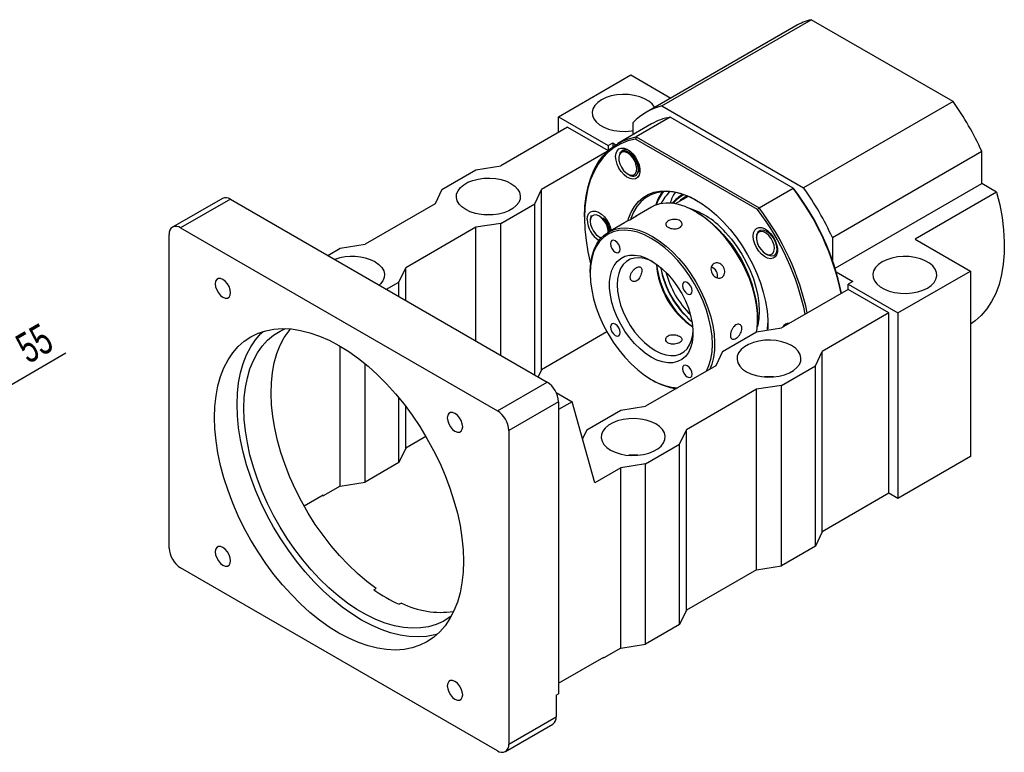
# Paper-space layout 'MBCK35-G' of a CAD drawing. Header units: millimetres. Extents: x 29 to 285, y 7 to 205.
# Tile 5 of 5: x 173 to 276, y 104 to 180. Entities that reach past the tile are written whole.
import ezdxf

# ---------------------------------------------------------------- set-up
doc = ezdxf.new("R2010")
doc.units = ezdxf.units.MM
doc.layers.add('圖層0', color=7, linetype='Continuous')
doc.styles.add('SLDTEXTSTYLE0', font='TXT', dxfattribs={"width": 0.7})
doc.dimstyles.new('SLDDIMSTYLE4', dxfattribs={"dimtxt": 3.389974, "dimasz": 2.5, "dimexe": 0, "dimexo": 0.0625, "dimgap": 0.847493, "dimtad": 1, "dimlfac": 3, "dimrnd": 1e-09, "dimzin": 12, "dimdsep": 46, "dimtxsty": 'SLDTEXTSTYLE0', "dimblk1": 'NONE', "dimsah": 1, "dimcen": 0, "dimadec": 0, "dimazin": 3, "dimtfac": 1, "dimtmove": 0, "dimatfit": 3, "dimldrblk": 'NONE', "dimfxl": 1, "dimfrac": 2, "dimtolj": 1, "dimtzin": 12, "dimarcsym": 0})

# ---------------------------------------------------------------- blocks, each defined once
blk = doc.blocks.new('_D_31')
at = {"layer": '圖層0', "color": 7}
for q in [(177.95, 145.5), (137.95, 122.41)]:
    blk.add_line((153.83, 131.57), q, dxfattribs=at)
blk.add_solid([(153.83, 131.57), (157.03, 132.82), (156.5, 133.72)], dxfattribs=at)
at = {"layer": '圖層0', "color": 7, "char_height": 3.175, "attachment_point": 1, "rotation": 30, "style": 'SLDTEXTSTYLE0'}
for s, insert in [('55', (172.46, 147.05)), ('%%c', (168.98, 145.04))]:
    blk.add_mtext(s, dxfattribs=dict(at, insert=insert))
blk = doc.blocks.new('_NONE')

psp = doc.layouts.new('MBCK35-G')

# ---------------------------------------------------------------- linework, layer by layer
at = {"color": 7, "linetype": 'Continuous', "lineweight": 25}
for p, q in [((253.9802, 179.5397), (238.4238, 170.5592)), ((240.0444, 171.2058), (255.6008, 180.1863)), ((270.3581, 171.6671), (255.6008, 180.1863)), ((229.274, 170.0747), (236.8165, 174.4289)), ((236.8165, 174.4289), (240.9718, 172.0301)), ((270.3581, 171.6671), (254.8017, 162.6866)), ((240.0444, 171.2058), (254.8017, 162.6866)), ((229.274, 170.0747), (234.4595, 167.0812)), ((229.274, 168.4418), (229.274, 170.0747)), ((238.9726, 169.3364), (235.4371, 167.2954)), ((237.0522, 168.2278), (237.0522, 169.4779)), ((240.9108, 170.0253), (237.3753, 167.9842)), ((253.6997, 162.6424), (240.9108, 170.0253)), ((230.2168, 168.9861), (223.2636, 164.972)), ((230.2168, 168.9861), (234.4308, 166.5534)), ((234.4595, 167.0812), (234.9309, 167.3533)), ((234.9309, 167.3533), (234.9309, 166.9653)), ((234.9309, 167.3533), (235.239, 167.1755)), ((237.3753, 167.9842), (237.2923, 167.76)), ((250.0115, 160.4174), (237.2923, 167.76)), ((237.3753, 167.9842), (250.1642, 160.6014)), ((234.3401, 166.4679), (227.5063, 162.5228)), ((234.4595, 167.0812), (234.4595, 166.5797)), ((257.794, 157.5039), (273.3503, 166.4844)), ((273.3503, 163.1352), (273.3503, 166.4844)), ((235.5424, 165.9342), (235.5424, 165.7505)), ((217.1354, 162.5228), (220.6709, 164.5638)), ((220.6709, 164.5638), (223.2636, 164.972)), ((236.485, 164.1176), (236.6232, 164.0378)), ((258.0754, 154.3172), (273.3503, 163.1352)), ((274.8935, 162.2444), (273.3503, 163.1352)), ((217.1354, 162.5228), (216.4282, 161.0261)), ((226.7991, 161.0261), (227.5063, 162.5228)), ((227.5063, 143.7424), (227.5063, 162.5228)), ((250.1642, 160.6014), (253.6997, 162.6424)), ((253.6997, 162.6424), (253.7827, 162.5945)), ((274.8935, 162.2444), (266.4082, 157.3459)), ((194.2639, 161.587), (189.0785, 158.5935)), ((195.0972, 161.5044), (189.9117, 158.5109)), ((195.0972, 161.5044), (228.0955, 142.4549)), ((216.4282, 161.0261), (209.1215, 156.808)), ((223.2636, 158.9851), (226.7991, 161.0261)), ((226.7991, 143.2033), (226.7991, 161.0261)), ((242.7757, 161.7942), (241.4328, 161.0189)), ((242.2506, 161.9914), (242.0295, 161.8637)), ((238.951, 160.664), (237.3008, 159.7113)), ((243.6529, 160.1415), (243.5351, 160.2095)), ((250.0115, 160.4174), (250.1642, 160.6014)), ((223.2636, 158.9851), (220.6709, 158.5769)), ((223.2636, 145.2443), (223.2636, 158.9851)), ((231.9846, 159.6646), (231.9846, 159.5286)), ((232.5739, 159.3459), (232.5739, 159.1884)), ((236.1301, 159.0355), (234.4727, 158.0787)), ((189.9117, 158.5109), (222.9101, 139.4614)), ((220.6709, 158.5769), (213.3641, 154.3587)), ((220.6709, 146.7411), (220.6709, 158.5769)), ((188.7332, 125.1687), (188.7332, 157.8304)), ((233.5165, 157.5555), (233.6016, 157.5064)), ((233.6043, 157.5119), (233.7445, 157.4528)), ((249.8757, 157.5268), (249.8757, 157.4761)), ((257.794, 157.5039), (257.794, 155.1556)), ((266.4082, 157.3459), (272.1718, 154.0187)), ((205.2342, 155.6525), (206.5287, 156.3998)), ((206.5287, 156.3998), (209.1215, 156.808)), ((250.8184, 155.8432), (250.9774, 155.7513)), ((212.657, 152.862), (213.3641, 154.3587)), ((213.3641, 150.9592), (213.3641, 154.3587)), ((232.5739, 153.8818), (232.5739, 153.7457)), ((258.1966, 153.9223), (259.9153, 152.9301)), ((264.6294, 149.6645), (272.1718, 154.0187)), ((272.1718, 154.0187), (272.1718, 134.6939)), ((211.3625, 152.1147), (212.657, 152.862)), ((212.657, 151.3674), (212.657, 152.862)), ((259.9153, 152.9301), (259.4439, 152.658)), ((259.4439, 152.1136), (252.4907, 148.0996)), ((259.4439, 152.658), (264.6294, 149.6645)), ((259.4439, 152.1136), (259.4439, 152.658)), ((263.6866, 149.6644), (259.4439, 152.1136)), ((250.0158, 148.9833), (250.0158, 149.1194)), ((263.6866, 149.6644), (256.7333, 145.6504)), ((263.6866, 130.884), (263.6866, 149.6644)), ((264.6294, 149.6645), (264.6294, 130.3397)), ((234.3221, 147.6771), (227.5063, 143.7424)), ((246.3624, 145.6504), (249.898, 147.6914)), ((249.898, 147.6914), (252.4907, 148.0996)), ((251.0444, 147.8719), (251.0762, 148.5755)), ((206.5288, 131.6323), (206.5288, 146.1957)), ((246.3624, 145.6504), (245.6553, 144.1536)), ((256.0262, 144.1536), (256.7333, 145.6504)), ((256.7333, 126.87), (256.7333, 145.6504)), ((209.1215, 132.0405), (209.1215, 144.3687)), ((227.5063, 143.7424), (227.1546, 142.9981)), ((245.6553, 144.1536), (238.3486, 139.9355)), ((252.4907, 142.1126), (256.0262, 144.1536)), ((256.0262, 125.3732), (256.0262, 144.1536)), ((238.9368, 142.7236), (239.0546, 142.6555)), ((222.9101, 139.4614), (228.0955, 142.4549)), ((249.898, 141.7044), (242.5912, 137.4863)), ((252.4907, 142.1126), (249.898, 141.7044)), ((249.898, 122.924), (249.898, 141.7044)), ((252.4907, 123.3322), (252.4907, 142.1126)), ((212.657, 134.0816), (212.657, 140.8064)), ((229.0386, 141.3657), (230.6882, 140.4134)), ((213.3641, 135.5783), (213.3641, 139.9149)), ((229.274, 140.4137), (224.0886, 137.4202)), ((229.274, 140.4137), (229.274, 110.0111)), ((230.6882, 140.4134), (229.274, 139.597)), ((233.0453, 131.9756), (230.6882, 140.4134)), ((232.2203, 137.4863), (235.7558, 139.5273)), ((235.7558, 139.5273), (238.3486, 139.9355)), ((224.0886, 137.4202), (224.0886, 104.7585)), ((232.2203, 137.4863), (231.7713, 136.536)), ((241.8841, 135.9896), (242.5912, 137.4863)), ((242.5912, 118.7059), (242.5912, 137.4863)), ((215.4607, 136.7887), (213.3641, 135.5783)), ((213.3641, 135.5783), (212.657, 134.0816)), ((238.3486, 133.9485), (241.8841, 135.9896)), ((241.8841, 117.2091), (241.8841, 135.9896)), ((272.1718, 134.6939), (264.6294, 130.3397)), ((212.657, 134.0816), (209.1215, 132.0405)), ((235.7558, 133.5403), (233.0453, 131.9756)), ((238.3486, 133.9485), (235.7558, 133.5403)), ((235.7558, 114.7599), (235.7558, 133.5403)), ((238.3486, 115.1681), (238.3486, 133.9485)), ((206.5288, 131.6323), (204.761, 130.6118)), ((206.5288, 131.6323), (209.1215, 132.0405)), ((204.761, 130.6935), (202.7781, 129.5488)), ((204.6903, 130.6526), (204.761, 130.6118)), ((204.761, 130.6935), (204.761, 130.6118)), ((263.6866, 130.884), (256.7333, 126.87)), ((264.6294, 130.3397), (263.6866, 130.884)), ((256.7333, 126.87), (256.0262, 125.3732)), ((256.0262, 125.3732), (252.4907, 123.3322)), ((222.9101, 104.078), (189.9117, 123.1275)), ((249.898, 122.924), (252.4907, 123.3322)), ((249.898, 122.924), (242.5912, 118.7059)), ((210.046, 120.8391), (210.2817, 120.9752)), ((212.911, 119.4573), (212.6753, 119.3212)), ((242.5912, 118.7059), (241.8841, 117.2091)), ((241.8841, 117.2091), (238.3486, 115.1681)), ((235.7558, 114.7599), (238.3486, 115.1681)), ((229.274, 111.0997), (233.9881, 113.821)), ((235.7558, 114.7599), (233.9881, 113.7394)), ((233.9881, 113.7394), (233.9881, 113.821)), ((233.9173, 113.7802), (233.9881, 113.7394)), ((229.0383, 109.8751), (229.274, 110.0111)), ((229.0383, 109.8751), (229.0383, 107.616)), ((223.7433, 103.9955), (228.6931, 106.8529)), ((224.0886, 104.7585), (229.0383, 107.616))]:
    psp.add_line(p, q, dxfattribs=at)
at = {"color": 7, "linetype": 'Continuous', "lineweight": 25, "flags": 128}
for points in [[(239.2898, 171.0591), (239.2699, 171.0944), (239.0215, 171.4193), (238.6738, 171.7122), (238.2389, 171.9633), (237.7314, 172.164), (237.1687, 172.3074), (236.5699, 172.3887), (235.9554, 172.4051), (235.3462, 172.3561), (234.763, 172.2432), (234.2256, 172.0704), (233.7524, 171.8436), (233.3594, 171.5704), (233.0601, 171.2602), (232.8646, 170.9235), (232.7796, 170.5718), (232.808, 170.217), (232.9489, 169.8714), (233.1973, 169.5465), (233.5449, 169.2536), (233.9799, 169.0025), (234.4874, 168.8018), (235.0501, 168.6584), (235.6489, 168.5771), (236.2633, 168.5607), (236.8726, 168.6097), (237.0522, 168.6372)], [(231.9846, 159.6646), (232.0253, 160.7709), (232.147, 161.8225), (232.349, 162.8123), (232.6298, 163.7333), (232.9875, 164.5794), (233.4196, 165.3445), (233.9232, 166.0235), (234.4948, 166.6116), (235.1303, 167.1048), (235.8255, 167.4997), (236.5756, 167.7935), (237.3753, 167.9842)], [(237.2923, 167.76), (236.5045, 167.5682), (235.7658, 167.275), (235.0812, 166.8825), (234.4554, 166.3932), (233.8927, 165.8107), (233.397, 165.1388), (232.9717, 164.3822), (232.6196, 163.5461), (232.3432, 162.6362), (232.1444, 161.6588), (232.0246, 160.6205), (231.9846, 159.5286), (232.0246, 158.3904), (232.1444, 157.2138), (232.3432, 156.0069), (232.6196, 154.7779), (232.6223, 154.7672)], [(235.2242, 165.9342), (235.2638, 166.2735), (235.3802, 166.5457), (235.566, 166.7337), (235.8095, 166.8258), (236.0955, 166.8161), (236.406, 166.7052), (236.7215, 166.5002), (237.0221, 166.2139), (237.289, 165.8642), (237.5054, 165.4732), (237.6576, 165.0654), (237.7363, 164.6665), (237.7363, 164.3015), (237.6576, 163.9933), (237.5054, 163.7614), (237.289, 163.6202), (237.0221, 163.5787), (236.7215, 163.6395), (236.406, 163.7987), (236.0955, 164.0463), (235.8095, 164.3668), (235.566, 164.7401), (235.3802, 165.1426), (235.2638, 165.5492), (235.2242, 165.9342)], [(237.042, 165.7634), (236.7929, 166.0577), (236.5166, 166.2762), (236.2375, 166.3997), (235.9803, 166.4172), (235.7681, 166.327), (235.6195, 166.1373), (235.5479, 165.8648), (235.5595, 165.5338), (235.6534, 165.1737), (235.8213, 164.8165), (236.0481, 164.494), (236.3137, 164.2347), (236.5946, 164.0617), (236.8657, 163.9905), (237.1031, 164.0272), (237.2855, 164.1687), (237.3969, 164.4025), (237.4272, 164.7076), (237.3738, 165.057), (237.2415, 165.4197), (237.042, 165.7634)], [(224.3243, 163.1351), (224.7172, 162.8619), (225.0166, 162.5517), (225.212, 162.215), (225.297, 161.8633), (225.2686, 161.5086), (225.1278, 161.1629), (224.8793, 160.8381), (224.5317, 160.5451), (224.0967, 160.294), (223.5893, 160.0933), (223.0266, 159.9499), (222.4278, 159.8686), (221.8133, 159.8522), (221.2041, 159.9013), (220.6208, 160.0141), (220.0835, 160.1869), (219.6102, 160.4138), (219.2173, 160.687), (218.9179, 160.9972), (218.7225, 161.3339), (218.6375, 161.6856), (218.6659, 162.0403), (218.8067, 162.386), (219.0552, 162.7108), (219.4028, 163.0038), (219.8378, 163.2549), (220.3452, 163.4556), (220.9079, 163.599), (221.5067, 163.6803), (222.1212, 163.6967), (222.7304, 163.6476), (223.3137, 163.5348), (223.851, 163.362), (224.3243, 163.1351)], [(236.5132, 159.2707), (236.5789, 159.4837), (236.8486, 160.154), (237.1903, 160.7463), (237.6006, 161.2543), (238.075, 161.6726), (238.6085, 161.9968), (239.1955, 162.2234), (239.8297, 162.35), (240.5045, 162.3754), (241.2126, 162.2991), (241.9465, 162.1221), (242.6985, 161.8463), (243.4607, 161.4744), (244.2249, 161.0105), (244.983, 160.4596), (245.7269, 159.8273), (246.4489, 159.1205), (247.1413, 158.3466), (247.7966, 157.5139), (248.408, 156.6311), (248.969, 155.7076), (249.4737, 154.7533), (249.9166, 153.7781), (250.2931, 152.7925), (250.5992, 151.807), (250.8317, 150.8319), (250.988, 149.8775), (251.0666, 148.9541), (251.0666, 148.0714), (251.0554, 147.8736)], [(243.7122, 161.3318), (243.0059, 161.6935), (242.2505, 161.9914), (241.5118, 162.1893), (240.7978, 162.285), (240.1163, 162.2775), (239.4749, 162.1667), (238.8805, 161.9541), (238.3397, 161.6418), (237.8584, 161.2333), (237.4419, 160.733), (237.0946, 160.1466), (236.8206, 159.4803), (236.8057, 159.4354)], [(274.8935, 162.2444), (275.2203, 160.9115), (275.4648, 159.5991), (275.6254, 158.3159), (275.701, 157.0705), (275.6912, 155.8714), (275.5959, 154.7266), (275.4159, 153.6438), (275.1522, 152.6303), (274.8068, 151.6928), (274.3819, 150.8376), (273.8804, 150.0706), (273.3056, 149.3969), (272.6615, 148.821), (272.1718, 148.4783)], [(249.9093, 147.6932), (249.9544, 147.9907), (250.0134, 148.7785), (249.9937, 149.6142), (249.8956, 150.4877), (249.7203, 151.3883), (249.4699, 152.3051), (249.1474, 153.2271), (248.7568, 154.143), (248.3028, 155.0416), (247.7909, 155.9121), (247.2274, 156.744), (246.619, 157.5271), (245.9732, 158.2518), (245.2977, 158.9095), (244.6009, 159.4922), (243.8911, 159.9926), (243.1769, 160.4049), (242.4671, 160.7239), (241.7703, 160.9459), (241.0948, 161.068), (240.449, 161.0889), (239.8406, 161.0083), (239.2771, 160.8271), (238.951, 160.664)], [(232.2557, 159.3721), (232.2953, 159.7114), (232.4116, 159.9836), (232.5974, 160.1716), (232.841, 160.2637), (233.127, 160.254), (233.4375, 160.1431), (233.753, 159.9381), (234.0536, 159.6518), (234.3205, 159.3021), (234.5368, 158.9111), (234.6891, 158.5033), (234.7495, 158.2385)], [(243.6529, 160.1415), (244.3644, 159.6845), (245.068, 159.1403), (245.7537, 158.5163), (246.4131, 157.8203), (247.0377, 157.0611), (247.6197, 156.2482), (248.1519, 155.3918), (248.6274, 154.5028), (249.0404, 153.5923), (249.3856, 152.6718), (249.6587, 151.7527), (249.8563, 150.8468), (249.9758, 149.9653), (250.0158, 149.1194)], [(234.4591, 158.0708), (234.4516, 158.2452), (234.3741, 158.6019), (234.2204, 158.9623), (234.0043, 159.2945), (233.7448, 159.5688), (233.465, 159.7611), (233.1898, 159.854), (232.9437, 159.8395), (232.7484, 159.7188), (232.6215, 159.5025), (232.574, 159.21), (232.6104, 158.8672), (232.7272, 158.5046), (232.9142, 158.1544), (233.1548, 157.8477), (233.4275, 157.6118), (233.7081, 157.4676), (233.7156, 157.4651)], [(232.5739, 153.8818), (232.5763, 154.0866), (232.6353, 154.8744), (232.7722, 155.6047), (232.9854, 156.2687), (233.2722, 156.8583), (233.6293, 157.3663), (234.0522, 157.7867), (234.5359, 158.1142), (235.0745, 158.3449), (235.6613, 158.476), (236.2894, 158.5059), (236.951, 158.4343), (237.6382, 158.262), (238.3426, 157.991), (239.0557, 157.6248)], [(238.9378, 157.4207), (238.2253, 157.7858), (237.5217, 158.054), (236.8359, 158.2217), (236.1766, 158.287), (235.552, 158.2489), (234.9699, 158.108), (234.4378, 157.8661), (233.9623, 157.5261), (233.5493, 157.0924), (233.2041, 156.5704), (232.931, 155.9667), (232.7334, 155.2889), (232.6139, 154.5454), (232.5739, 153.7457), (232.6139, 152.8998), (232.7334, 152.0183), (232.931, 151.1123), (233.2041, 150.1933), (233.5493, 149.2727), (233.9623, 148.3622), (234.4378, 147.4732), (234.9699, 146.6169), (235.552, 145.804), (236.1766, 145.0448), (236.8359, 144.3488), (237.5217, 143.7247), (238.2253, 143.1805), (238.9378, 142.723), (239.6503, 142.3579), (240.3539, 142.0897), (241.0397, 141.922), (241.6774, 141.8572)], [(249.5575, 157.6597), (249.5971, 157.999), (249.7135, 158.2712), (249.8993, 158.4593), (250.1428, 158.5513), (250.4289, 158.5416), (250.7393, 158.4308), (251.0548, 158.2257), (251.3554, 157.9394), (251.6223, 157.5898), (251.8387, 157.1988), (251.991, 156.791), (252.0696, 156.3921), (252.0696, 156.0271), (251.991, 155.7189), (251.8387, 155.4869), (251.6223, 155.3458), (251.3554, 155.3043), (251.0548, 155.365), (250.7393, 155.5242), (250.4289, 155.7718), (250.1428, 156.0924), (249.8993, 156.4656), (249.7135, 156.8682), (249.5971, 157.2747), (249.5575, 157.6597)], [(249.9774, 157.9092), (249.8892, 157.652), (249.8836, 157.3307), (249.9611, 156.9741), (250.1147, 156.6136), (250.3309, 156.2815), (250.5904, 156.0071), (250.8702, 155.8149), (251.1454, 155.7219), (251.3915, 155.7364), (251.5868, 155.8572), (251.7137, 156.0734), (251.7611, 156.3659), (251.7248, 156.7087), (251.608, 157.0713), (251.421, 157.4215), (251.1804, 157.7282), (250.9077, 157.9641), (250.6271, 158.1083), (250.3635, 158.148), (250.1403, 158.0796), (249.9774, 157.9092)], [(251.0189, 155.7336), (251.0527, 155.7085), (251.4152, 155.5873), (251.725, 155.6347), (251.9416, 155.8391), (252.0458, 156.1774), (252.0233, 156.6002), (251.8799, 157.0636), (251.6321, 157.5082), (251.3108, 157.8846), (250.9495, 158.1509), (250.595, 158.2761), (250.279, 158.25), (250.0432, 158.0789), (249.9311, 157.8717), (249.9311, 157.8717)], [(235.1878, 155.9819), (235.3817, 155.9144), (235.5461, 155.9464), (235.656, 156.0728), (235.6946, 156.2745), (235.656, 156.5207), (235.5461, 156.774), (235.3817, 156.9957), (235.1878, 157.1522), (234.9939, 157.2196), (234.8295, 157.1877), (234.7196, 157.0613), (234.6811, 156.8596), (234.7196, 156.6134), (234.8295, 156.3601), (234.9939, 156.1383), (235.1878, 155.9819)], [(244.6815, 143.5914), (244.9446, 144.177), (245.1422, 144.8548), (245.2618, 145.5983), (245.3018, 146.398), (245.2618, 147.2439), (245.1422, 148.1254), (244.9446, 149.0314), (244.6715, 149.9504), (244.3263, 150.871), (243.9134, 151.7815), (243.4378, 152.6705), (242.9057, 153.5268), (242.3236, 154.3397), (241.699, 155.0989), (241.0397, 155.7949), (240.3539, 156.419), (239.6503, 156.9632), (238.9378, 157.4207)], [(239.0557, 157.6248), (239.7687, 157.1678), (240.4731, 156.6254), (241.1603, 156.0043), (241.8219, 155.312), (242.45, 154.5569), (243.0369, 153.7483), (243.5754, 152.8958), (244.0591, 152.0098), (244.482, 151.1012), (244.8391, 150.1809), (245.126, 149.2601), (245.3391, 148.35), (245.476, 147.4616), (245.535, 146.6057), (245.5153, 145.7927), (245.4172, 145.0325), (245.2419, 144.3343), (245.0331, 143.7945)], [(210.1821, 154.971), (210.5751, 154.6979), (210.8744, 154.3876), (211.0699, 154.0509), (211.1549, 153.6992), (211.1265, 153.3445), (210.9856, 152.9988), (210.7372, 152.674), (210.6074, 152.5506)], [(238.9378, 155.0936), (239.53, 154.705), (240.1111, 154.23), (240.6703, 153.6777), (241.1973, 153.0581), (241.6822, 152.3829), (242.116, 151.6647), (242.4906, 150.9168), (242.799, 150.1532), (243.0354, 149.388), (243.1956, 148.6356), (243.2764, 147.9099), (243.2764, 147.2246), (243.1956, 146.5922), (243.0354, 146.0247), (242.799, 145.5325), (242.4906, 145.125), (242.116, 144.8095), (241.6822, 144.5921), (241.1973, 144.4768), (240.6703, 144.4657), (240.1111, 144.559), (239.53, 144.7551), (238.9378, 145.0501), (238.3457, 145.4387), (237.7645, 145.9137), (237.2053, 146.466), (236.6783, 147.0856), (236.1934, 147.7608), (235.7596, 148.479), (235.385, 149.2269), (235.0767, 149.9905), (234.8402, 150.7557), (234.6801, 151.5081), (234.5992, 152.2338), (234.5992, 152.9191), (234.6801, 153.5515), (234.8402, 154.119), (235.0767, 154.6112), (235.385, 155.0187), (235.7596, 155.3342), (236.1934, 155.5516), (236.6783, 155.6669), (237.2053, 155.678), (237.7645, 155.5847), (238.3457, 155.3886), (238.9378, 155.0936)], [(239.1437, 154.9691), (238.7766, 155.1401), (238.2262, 155.3196), (237.6984, 155.397), (237.204, 155.3707), (236.7531, 155.2412), (236.3548, 155.0111), (236.0172, 154.6853), (235.7473, 154.2702), (235.5504, 153.7744), (235.4307, 153.2079), (235.3905, 152.5823), (235.4307, 151.9103), (235.5504, 151.2056), (235.7473, 150.4825), (236.0172, 149.7557), (236.3548, 149.0401), (236.7531, 148.3502), (237.204, 147.7001), (237.6984, 147.1029), (238.2262, 146.5709), (238.7766, 146.1149), (239.3385, 145.7441), (239.9004, 145.4662), (240.4508, 145.2867), (240.9786, 145.2093), (241.473, 145.2357), (241.9239, 145.3652), (242.3222, 145.5952), (242.6598, 145.921), (242.9297, 146.3361), (243.1266, 146.8319), (243.2463, 147.3984), (243.2817, 147.8011)], [(267.6935, 152.2498), (268.0865, 152.523), (268.3858, 152.8332), (268.5813, 153.1699), (268.6662, 153.5216), (268.6378, 153.8763), (268.497, 154.222), (268.2485, 154.5468), (267.9009, 154.8398), (267.466, 155.0909), (266.9585, 155.2916), (266.3958, 155.435), (265.797, 155.5163), (265.1825, 155.5327), (264.5733, 155.4836), (263.9901, 155.3708), (263.4527, 155.198), (262.9794, 154.9711), (262.5865, 154.6979), (262.2872, 154.3877), (262.0917, 154.051), (262.0067, 153.6993), (262.0351, 153.3446), (262.1759, 152.9989), (262.4244, 152.6741), (262.772, 152.3811), (263.207, 152.13), (263.7144, 151.9294), (264.2772, 151.7859), (264.8759, 151.7046), (265.4904, 151.6882), (266.0996, 151.7373), (266.6829, 151.8501), (267.2203, 152.0229), (267.6935, 152.2498)], [(195.129, 151.7608), (195.0897, 152.0694), (194.9759, 152.3931), (194.7986, 152.7002), (194.5752, 152.9606), (194.3276, 153.1488), (194.0799, 153.2465), (193.8565, 153.244), (193.6792, 153.1416), (193.5654, 152.9494), (193.5262, 152.686), (193.5654, 152.3774), (193.6792, 152.0537), (193.8565, 151.7467), (194.0799, 151.4863), (194.3276, 151.298), (194.5752, 151.2003), (194.7986, 151.2028), (194.9759, 151.3052), (195.0897, 151.4975), (195.129, 151.7608)], [(242.6878, 151.6522), (242.8817, 151.5848), (243.0461, 151.6167), (243.156, 151.7432), (243.1946, 151.9448), (243.156, 152.191), (243.0461, 152.4443), (242.8817, 152.6661), (242.6878, 152.8226), (242.4939, 152.89), (242.3295, 152.858), (242.2196, 152.7316), (242.1811, 152.5299), (242.2196, 152.2837), (242.3295, 152.0305), (242.4939, 151.8087), (242.6878, 151.6522)], [(193.4473, 138.7782), (193.4872, 139.9297), (193.6069, 141.0279), (193.8055, 142.0661), (194.0818, 143.0379), (194.4341, 143.9373), (194.8602, 144.7587), (195.3576, 145.4972), (195.9231, 146.148), (196.5533, 146.7073), (197.2442, 147.1716), (197.9917, 147.538), (198.7911, 147.8042), (199.6374, 147.9687), (200.5255, 148.0303), (201.4499, 147.9888), (202.4049, 147.8443), (203.3846, 147.5978), (204.3829, 147.2508), (205.3938, 146.8054), (206.4109, 146.2644), (207.428, 145.6311), (208.4389, 144.9094), (209.4372, 144.1037), (210.4169, 143.2191), (211.3719, 142.261), (212.2963, 141.2352), (213.1844, 140.1482), (214.0307, 139.0065), (214.8301, 137.8174), (215.5776, 136.588), (216.2685, 135.326), (216.8987, 134.0391), (217.4642, 132.7353), (217.9616, 131.4226), (218.3877, 130.1091), (218.74, 128.803), (219.0163, 127.5122), (219.2149, 126.2447), (219.3346, 125.0083), (219.3745, 123.8107), (219.3346, 122.6593), (219.2149, 121.561), (219.0163, 120.5228), (218.74, 119.551), (218.3877, 118.6516), (217.9616, 117.8302), (217.4642, 117.0918), (216.8987, 116.4409), (216.2685, 115.8816), (215.5776, 115.4173), (214.8301, 115.0509), (214.0307, 114.7847), (213.1844, 114.6203), (212.2963, 114.5586), (211.3719, 114.6002), (210.4169, 114.7446), (209.4372, 114.9911), (208.4389, 115.3381), (207.428, 115.7835), (206.4109, 116.3245), (205.3938, 116.9579), (204.3829, 117.6796), (203.3846, 118.4852), (202.4049, 119.3698), (201.4499, 120.328), (200.5255, 121.3537), (199.6374, 122.4408), (198.7911, 123.5824), (197.9917, 124.7716), (197.2442, 126.0009), (196.5533, 127.263), (195.9231, 128.5498), (195.3576, 129.8536), (194.8602, 131.1663), (194.4341, 132.4798), (194.0818, 133.786), (193.8055, 135.0768), (193.6069, 136.3443), (193.4872, 137.5806), (193.4473, 138.7782)], [(195.8043, 140.1389), (195.8443, 141.2903), (195.9639, 142.3886), (196.1625, 143.4268), (196.4388, 144.3986), (196.7911, 145.298), (197.2172, 146.1194), (197.7146, 146.8578), (198.2801, 147.5087), (198.4995, 147.7206)], [(218.1178, 118.1063), (217.9421, 117.9736), (217.2583, 117.5463), (216.5195, 117.217), (215.7304, 116.9878), (214.8962, 116.8602), (214.0222, 116.835), (213.1141, 116.9125), (212.1779, 117.092), (211.2195, 117.3725), (210.2453, 117.7521), (209.2614, 118.2283), (208.2744, 118.7982), (207.2906, 119.4578), (206.3163, 120.2031), (205.3579, 121.0291), (204.4217, 121.9305), (203.5136, 122.9015), (202.6397, 123.9357), (201.8054, 125.0265), (201.0163, 126.1668), (200.2775, 127.3491), (199.5938, 128.5658), (198.9695, 129.8091), (198.4088, 131.0708), (197.9153, 132.3428), (197.4922, 133.6168), (197.1422, 134.8846), (196.8676, 136.138), (196.6701, 137.3687), (196.5511, 138.5689), (196.5114, 139.7307), (196.5511, 140.8466), (196.6701, 141.9094), (196.8676, 142.9122), (197.1422, 143.8485), (197.4922, 144.7121), (197.9153, 145.4976), (198.4088, 146.1998), (198.9695, 146.8142), (199.5938, 147.3367), (200.2775, 147.764), (200.8447, 148.0275)], [(210.2817, 120.9752), (209.3011, 121.71), (208.3356, 122.5271), (207.3913, 123.4211), (206.4746, 124.3863), (205.5914, 125.4162), (204.7475, 126.5042), (203.9484, 127.6431), (203.1993, 128.8255), (202.5052, 130.0436), (201.8706, 131.2895), (201.2996, 132.5551), (200.7959, 133.8319), (200.363, 135.1117), (200.0035, 136.3862), (199.7199, 137.6469), (199.514, 138.8857), (199.3871, 140.0943), (199.3401, 141.265), (199.3733, 142.39), (199.4865, 143.462), (199.6789, 144.474), (199.9493, 145.4193), (200.2959, 146.2919), (200.7165, 147.0858), (201.2082, 147.7961), (201.3725, 147.9961)], [(235.1878, 147.3211), (235.3817, 147.2537), (235.5461, 147.2857), (235.656, 147.4121), (235.6946, 147.6138), (235.656, 147.86), (235.5461, 148.1132), (235.3817, 148.335), (235.1878, 148.4915), (234.9939, 148.5589), (234.8295, 148.527), (234.7196, 148.4005), (234.6811, 148.1989), (234.7196, 147.9527), (234.8295, 147.6994), (234.9939, 147.4776), (235.1878, 147.3211)], [(248.8373, 143.5413), (249.3105, 143.3145), (249.8479, 143.1417), (250.4312, 143.0288), (251.0404, 142.9798), (251.6549, 142.9962), (252.2536, 143.0775), (252.8163, 143.2209), (253.3238, 143.4216), (253.7588, 143.6727), (254.1064, 143.9656), (254.3549, 144.2905), (254.4957, 144.6362), (254.5241, 144.9909), (254.4391, 145.3426), (254.2436, 145.6793), (253.9443, 145.9895), (253.5514, 146.2627), (253.0781, 146.4896), (252.5407, 146.6623), (251.9575, 146.7752), (251.3483, 146.8243), (250.7338, 146.8079), (250.135, 146.7266), (249.5723, 146.5831), (249.0648, 146.3824), (248.6299, 146.1313), (248.2823, 145.8384), (248.0338, 145.5135), (247.893, 145.1679), (247.8646, 144.8131), (247.9495, 144.4614), (248.145, 144.1248), (248.4443, 143.8145), (248.8373, 143.5413)], [(242.6878, 142.9915), (242.8817, 142.9241), (243.0461, 142.956), (243.156, 143.0824), (243.1946, 143.2841), (243.156, 143.5303), (243.0461, 143.7836), (242.8817, 144.0053), (242.6878, 144.1618), (242.4939, 144.2293), (242.3295, 144.1973), (242.2196, 144.0709), (242.1811, 143.8692), (242.2196, 143.623), (242.3295, 143.3697), (242.4939, 143.148), (242.6878, 142.9915)], [(216.6793, 116.229), (216.3877, 116.1454), (215.5414, 115.9809), (214.6533, 115.9193), (213.7289, 115.9608), (212.7739, 116.1053), (211.7942, 116.3518), (210.7959, 116.6988), (209.785, 117.1442), (208.7679, 117.6852), (207.7508, 118.3185), (206.74, 119.0402), (205.7416, 119.8459), (204.7619, 120.7305), (203.807, 121.6886), (202.8826, 122.7144), (201.9944, 123.8014), (201.1481, 124.9431), (200.3487, 126.1322), (199.6013, 127.3616), (198.9103, 128.6236), (198.2801, 129.9105), (197.7146, 131.2143), (197.2172, 132.527), (196.7911, 133.8405), (196.4388, 135.1466), (196.1625, 136.4374), (195.9639, 137.7049), (195.8443, 138.9413), (195.8043, 140.1389)], [(219.2956, 137.8097), (219.2564, 138.1183), (219.1426, 138.442), (218.9653, 138.749), (218.7419, 139.0094), (218.4942, 139.1977), (218.2466, 139.2954), (218.0232, 139.2929), (217.8459, 139.1905), (217.7321, 138.9982), (217.6928, 138.7349), (217.7321, 138.4263), (217.8459, 138.1026), (218.0232, 137.7955), (218.2466, 137.5351), (218.4942, 137.3469), (218.7419, 137.2492), (218.9653, 137.2517), (219.1426, 137.3541), (219.2564, 137.5463), (219.2956, 137.8097)], [(234.6952, 135.3773), (235.1684, 135.1504), (235.7058, 134.9776), (236.289, 134.8648), (236.8982, 134.8157), (237.5127, 134.8321), (238.1115, 134.9134), (238.6742, 135.0568), (239.1817, 135.2575), (239.6166, 135.5086), (239.9643, 135.8016), (240.2127, 136.1264), (240.3536, 136.4721), (240.382, 136.8268), (240.297, 137.1785), (240.1015, 137.5152), (239.8022, 137.8254), (239.4092, 138.0986), (238.936, 138.3255), (238.3986, 138.4983), (237.8154, 138.6111), (237.2061, 138.6602), (236.5917, 138.6438), (235.9929, 138.5625), (235.4302, 138.419), (234.9227, 138.2184), (234.4877, 137.9673), (234.1401, 137.6743), (233.8917, 137.3495), (233.7508, 137.0038), (233.7224, 136.6491), (233.8074, 136.2974), (234.0029, 135.9607), (234.3022, 135.6504), (234.6952, 135.3773)], [(195.129, 123.854), (195.0897, 124.1626), (194.9759, 124.4863), (194.7986, 124.7934), (194.5752, 125.0538), (194.3276, 125.242), (194.0799, 125.3397), (193.8565, 125.3372), (193.6792, 125.2349), (193.5654, 125.0426), (193.5262, 124.7793), (193.5654, 124.4707), (193.6792, 124.147), (193.8565, 123.8399), (194.0799, 123.5795), (194.3276, 123.3912), (194.5752, 123.2936), (194.7986, 123.296), (194.9759, 123.3984), (195.0897, 123.5907), (195.129, 123.854)], [(219.2956, 109.9029), (219.2564, 110.2115), (219.1426, 110.5352), (218.9653, 110.8423), (218.7419, 111.1027), (218.4942, 111.2909), (218.2466, 111.3886), (218.0232, 111.3861), (217.8459, 111.2837), (217.7321, 111.0915), (217.6928, 110.8281), (217.7321, 110.5195), (217.8459, 110.1958), (218.0232, 109.8888), (218.2466, 109.6284), (218.4942, 109.4401), (218.7419, 109.3424), (218.9653, 109.3449), (219.1426, 109.4473), (219.2564, 109.6396), (219.2956, 109.9029)]]:
    psp.add_lwpolyline(points, dxfattribs=at)
at = {"color": 8, "linetype": 'Continuous', "lineweight": 25, "flags": 128}
psp.add_lwpolyline([(246.6748, 158.0326), (247.2792, 157.3315), (247.8442, 156.5745), (248.362, 155.772), (248.8257, 154.9346), (249.229, 154.0739), (249.5664, 153.2013), (249.8334, 152.3287), (250.0264, 151.468), (250.1427, 150.6306), (250.1808, 149.8281), (250.1402, 149.0711), (250.0214, 148.37), (249.9781, 148.1991)], dxfattribs=at)
at = {"color": 7, "linetype": 'Continuous', "lineweight": 25}
for centre, radius, start, end in [((257.0465, 174.2089), 6.1498, 103.59703, 119.908602), ((245.1271, 153.6448), 31.0065, 24.462113, 35.537888), ((241.4726, 165.278), 6.0975, 103.545613, 136.465139), ((241.8385, 164.3439), 5.7566, 99.27375, 119.857472), ((244.0943, 159.4296), 4.9313, 144.794255, 163.449978), ((243.7285, 159.4267), 4.5334, 140.91728, 161.157359), ((243.4764, 159.4123), 3.8673, 132.159126, 155.211991), ((245.4538, 159.6517), 4.777, 147.65551, 162.540126), ((231.9212, 146.029), 27.3917, 11.939732, 37.337645), ((232.4305, 146.2967), 26.8614, 11.621881, 37.353905), ((229.5708, 144.6644), 31.0065, 24.462113, 35.537888), ((194.609, 160.823), 0.8383, 54.382373, 114.306935), ((243.5478, 159.2487), 3.0226, 115.087411, 143.5935), ((243.5377, 159.2517), 2.949, 113.572308, 142.30631), ((243.7931, 159.2441), 2.817, 113.228075, 135.292453), ((228.6592, 144.1196), 26.8614, 11.621881, 37.353905), ((228.4619, 144.023), 27.3099, 11.901054, 37.376324), ((221.9672, 154.1464), 5.7419, 85.328535, 94.671465), ((234.9698, 159.4819), 2.7163, 182.317553, 237.176851), ((189.4517, 157.9469), 0.7278, 50.796709, 189.213969), ((236.6534, 148.7531), 13.3495, 12.528845, 47.465777), ((236.0208, 148.3879), 14.0333, 18.135373, 41.859249), ((207.8061, 150.3174), 5.2252, 62.952157, 110.346146), ((248.086, 155.353), 8.6358, 184.020071, 235.974552), ((248.7007, 155.7078), 9.2645, 186.020417, 233.974206), ((249.3069, 156.0578), 9.5459, 189.939236, 230.055391), ((249.6138, 156.235), 9.86, 190.784011, 229.210609), ((244.9141, 153.5228), 0.9356, 346.011543, 73.513679), ((253.2212, 147.9225), 0.6489, 83.052703, 156.941999), ((242.3019, 147.9996), 6.2533, 238.715799, 263.200116), ((251.1943, 137.2739), 5.7419, 85.328498, 94.67144), ((226.7153, 140.2972), 2.5613, 2.605504, 57.394521), ((221.5299, 137.3037), 2.5613, 2.605504, 57.394521), ((237.0522, 129.1041), 5.7476, 85.333222, 94.66684), ((191.2919, 125.2852), 2.5613, 182.605504, 237.394521), ((219.4827, 134.1495), 16.3162, 234.664375, 245.341002), ((217.0374, 127.7253), 9.2405, 243.477337, 278.195183), ((228.2368, 107.519), 0.8074, 304.412301, 6.899915), ((223.3701, 104.642), 0.7278, 230.796709, 9.213969)]:
    psp.add_arc(centre, radius, start, end, dxfattribs=at)
at = {"color": 8, "linetype": 'Continuous', "lineweight": 25}
for centre, radius, start, end in [((240.2868, 152.5389), 8.4254, 40.695434, 72.380376), ((249.8217, 156.355), 9.6787, 194.712122, 225.282503)]:
    psp.add_arc(centre, radius, start, end, dxfattribs=at)
at = {"color": 7, "linetype": 'Continuous', "lineweight": 25}
for points, knots in [([(235.663, 166.2781), (235.7284, 166.372), (235.8603, 166.5611), (236.1514, 166.6922), (236.3737, 166.6661), (236.4741, 166.6542)], [0, 0, 0, 0, 0.35051356, 0.70658428, 1, 1, 1, 1]), ([(235.663, 166.2781), (235.7008, 166.3237), (235.8017, 166.4455), (236.0375, 166.5409), (236.3589, 166.5185), (236.7043, 166.3604), (237.038, 166.089), (237.3264, 165.7288), (237.5418, 165.3253), (237.6634, 164.9154), (237.6735, 164.5563), (237.6192, 164.3193), (237.5372, 164.2516), (237.5188, 164.2364)], [0, 0, 0, 0, 0.06075509, 0.162123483, 0.263491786, 0.363603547, 0.46563117, 0.565437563, 0.667244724, 0.767961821, 0.868679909, 0.970486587, 1, 1, 1, 1]), ([(237.0024, 165.9595), (236.9489, 166.02), (236.846, 166.1365), (236.6807, 166.276), (236.5166, 166.3845), (236.3527, 166.4607), (236.1935, 166.5033), (235.9933, 166.5128), (235.8007, 166.4495), (235.7022, 166.3268), (235.663, 166.2781)], [0, 0, 0, 0, 0.114706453, 0.220653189, 0.326600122, 0.432547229, 0.538494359, 0.644441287, 0.858643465, 1, 1, 1, 1]), ([(236.6234, 164.0381), (236.6239, 164.0376), (236.7414, 163.9461), (236.9786, 163.8923), (237.2791, 163.9119), (237.4982, 164.1015), (237.6055, 164.4156), (237.5934, 164.8207), (237.4631, 165.2626), (237.2524, 165.66), (237.0769, 165.8703), (237.0024, 165.9595)], [0, 0, 0, 0, 0.00060822, 0.13510057, 0.26770791, 0.39872157, 0.52895306, 0.6565073, 0.7841585, 0.90843887, 1, 1, 1, 1]), ([(232.6798, 159.8172), (232.6416, 159.7419), (232.5755, 159.6118), (232.5853, 159.4247), (232.5894, 159.3458)], [0, 0, 0, 0, 0.57814634, 1, 1, 1, 1]), ([(233.887, 159.5575), (234.01, 159.4652), (234.2456, 159.2885), (234.428, 159.0394), (234.5153, 158.9203)], [0, 0, 0, 0, 0.52186324, 1, 1, 1, 1]), ([(234.5473, 158.1217), (234.5442, 158.1832), (234.538, 158.3096), (234.4948, 158.515), (234.4273, 158.7274), (234.304, 159.0094), (234.1237, 159.3046), (233.9543, 159.4856), (233.887, 159.5575)], [0, 0, 0, 0, 0.12951813, 0.26647219, 0.40342643, 0.54038076, 0.81727265, 1, 1, 1, 1]), ([(233.887, 159.5575), (233.9502, 159.4963), (234.1188, 159.3332), (234.3545, 159.0002), (234.535, 158.5964), (234.6194, 158.2984), (234.6113, 158.1729), (234.6103, 158.1581)], [0, 0, 0, 0, 0.16115192, 0.4300295, 0.6989065, 0.96445065, 1, 1, 1, 1]), ([(237.1471, 159.5788), (237.0761, 159.5388), (236.9339, 159.4587), (236.6798, 159.3259), (236.4357, 159.2), (236.239, 159.0973), (236.1614, 159.0524), (236.1306, 159.0346)], [0, 0, 0, 0, 0.21435861, 0.42869203, 0.64358341, 0.85884277, 1, 1, 1, 1]), ([(236.7264, 159.3507), (236.7923, 159.3928), (236.9375, 159.4855), (237.1414, 159.616), (237.3129, 159.72), (237.4208, 159.777), (237.4529, 159.7823), (237.403, 159.7381), (237.2918, 159.6638), (237.188, 159.6029), (237.1471, 159.5788)], [0, 0, 0, 0, 0.11122666, 0.24512925, 0.37882818, 0.51204691, 0.64525619, 0.77894015, 0.91284713, 1, 1, 1, 1]), ([(240.6938, 158.5705), (240.633, 158.6125), (240.5114, 158.6966), (240.4349, 158.8496), (240.4501, 159.0051), (240.5618, 159.1522), (240.7557, 159.2758), (241.0098, 159.3627), (241.2958, 159.4015), (241.5822, 159.384), (241.8365, 159.3086), (242.0294, 159.1819), (242.1397, 159.019), (242.1554, 158.8403), (242.0742, 158.6694), (241.9051, 158.5291), (241.6679, 158.4366), (241.3888, 158.4005), (241.0998, 158.4222), (240.8595, 158.4855), (240.7407, 158.5465), (240.6938, 158.5705)], [0, 0, 0, 0, 0.05353195, 0.1070583, 0.16072789, 0.21449444, 0.26810328, 0.32154749, 0.37507572, 0.42880559, 0.48254106, 0.53607762, 0.58952149, 0.6431211, 0.69688489, 0.75056399, 0.80404161, 0.85751448, 0.91118671, 0.96495232, 1, 1, 1, 1]), ([(249.9311, 157.8717), (249.914, 157.8159), (249.8819, 157.7115), (249.8782, 157.5854), (249.8765, 157.5268)], [0, 0, 0, 0, 0.53491952, 1, 1, 1, 1]), ([(246.2759, 153.3466), (246.2056, 153.3167), (246.0651, 153.2567), (245.8235, 153.2824), (245.5905, 153.3914), (245.3863, 153.5782), (245.2339, 153.8186), (245.1497, 154.0854), (245.144, 154.3497), (245.2197, 154.5835), (245.3708, 154.7612), (245.581, 154.8631), (245.8261, 154.8781), (246.0776, 154.8039), (246.3052, 154.6468), (246.4811, 154.4235), (246.5844, 154.1596), (246.605, 153.8844), (246.5418, 153.631), (246.4218, 153.4471), (246.3171, 153.3751), (246.2759, 153.3466)], [0, 0, 0, 0, 0.05353801, 0.10706972, 0.1607408, 0.21450377, 0.26811585, 0.32157078, 0.37510594, 0.42883361, 0.48256752, 0.53610998, 0.58956114, 0.64316515, 0.69692589, 0.75060486, 0.80409103, 0.85757341, 0.91124637, 0.96500887, 1, 1, 1, 1]), ([(236.7458, 153.3647), (236.7534, 153.2903), (236.7686, 153.1417), (236.8852, 152.9857), (237.0525, 152.9054), (237.2543, 152.9167), (237.461, 153.0202), (237.6487, 153.203), (237.8004, 153.4436), (237.9048, 153.7139), (237.954, 153.9804), (237.9452, 154.2096), (237.8797, 154.377), (237.7612, 154.4674), (237.5965, 154.4728), (237.3999, 154.3943), (237.1929, 154.2432), (236.9995, 154.0357), (236.8458, 153.7915), (236.7588, 153.5573), (236.7496, 153.4207), (236.7458, 153.3647)], [0, 0, 0, 0, 0.0532678, 0.10652115, 0.16015371, 0.21405485, 0.26753676, 0.32056502, 0.37381307, 0.42760823, 0.48143066, 0.53472296, 0.587755, 0.64118642, 0.69507217, 0.7487574, 0.80188676, 0.8549796, 0.90860328, 0.96250508, 1, 1, 1, 1]), ([(248.3777, 148.0376), (248.3704, 147.9563), (248.3559, 147.7937), (248.2441, 147.5319), (248.0822, 147.2917), (247.8848, 147.0951), (247.6786, 146.9644), (247.4869, 146.9135), (247.3291, 146.9488), (247.2198, 147.0685), (247.1685, 147.2612), (247.1795, 147.5056), (247.2513, 147.7737), (247.3785, 148.0349), (247.5502, 148.2581), (247.7498, 148.416), (247.9553, 148.4901), (248.1431, 148.4735), (248.2884, 148.3689), (248.3666, 148.2119), (248.3745, 148.0869), (248.3777, 148.0376)], [0, 0, 0, 0, 0.05353181, 0.10705817, 0.16072777, 0.21449434, 0.26810319, 0.32154741, 0.37507566, 0.42880554, 0.48254128, 0.53607791, 0.58952179, 0.64312142, 0.69688522, 0.75056433, 0.80404104, 0.85751393, 0.91118679, 0.96495241, 1, 1, 1, 1]), ([(240.6938, 146.5265), (240.7675, 146.4927), (240.9149, 146.4252), (241.1962, 146.3974), (241.4846, 146.4242), (241.7539, 146.5017), (241.9706, 146.6153), (242.1109, 146.7509), (242.1609, 146.8973), (242.1143, 147.0447), (241.9751, 147.1819), (241.76, 147.2958), (241.4943, 147.3736), (241.206, 147.4032), (240.926, 147.3747), (240.6876, 147.2853), (240.5184, 147.1441), (240.4353, 146.9687), (240.4485, 146.7836), (240.5431, 146.6286), (240.6499, 146.5562), (240.6938, 146.5265)], [0, 0, 0, 0, 0.0532678, 0.10652115, 0.16015371, 0.21405485, 0.26753676, 0.32056502, 0.37381307, 0.42760823, 0.48143066, 0.53472296, 0.587755, 0.64118642, 0.69507217, 0.7487574, 0.80188676, 0.8549796, 0.90860328, 0.96250508, 1, 1, 1, 1])]:
    psp.add_open_spline(points, degree=3, knots=knots, dxfattribs=at)

# ---------------------------------------------------------------- dimensions: what is measured, and where the dimension line sits
at = {"layer": '圖層0', "color": 7}
dim = psp.add_diameter_dim_2p(p1=(137.9525, 122.4079), p2=(153.8296, 131.5746), dimstyle='SLDDIMSTYLE4', dxfattribs=at)
dim.commit()
dim.dimension.update_dxf_attribs({"geometry": '_D_31', "text_midpoint": (174.5697, 143.5489), "dimtype": 163})

doc.saveas('drawing.dxf')
